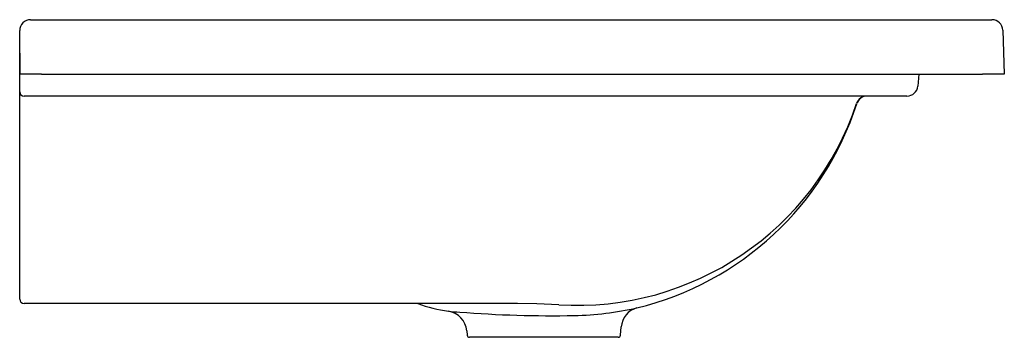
# Model space of a CAD drawing. Header units: millimetres. Extents: x 1456.946 to 1457.397, y 1133.073 to 1133.219.
import ezdxf

# ---------------------------------------------------------------- set-up
doc = ezdxf.new("R2010")
doc.units = ezdxf.units.MM
doc.layers.add('SANINDUSA', color=3, linetype='Continuous')

msp = doc.modelspace()

# ---------------------------------------------------------------- linework, layer by layer
at = {"layer": 'SANINDUSA'}
for p, q in [((1456.951343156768, 1133.218535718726), (1456.956343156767, 1133.218535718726)), ((1456.956343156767, 1133.218535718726), (1457.386517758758, 1133.218535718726)), ((1457.386517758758, 1133.218535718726), (1457.391514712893, 1133.218535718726)), ((1456.946343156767, 1133.205402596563), (1456.946343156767, 1133.213535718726)), ((1457.396511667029, 1133.213710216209), (1457.397216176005, 1133.193535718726)), ((1456.946343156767, 1133.203145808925), (1456.946343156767, 1133.209535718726)), ((1456.946343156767, 1133.188274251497), (1456.946343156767, 1133.203145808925)), ((1456.956343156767, 1133.193535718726), (1456.946423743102, 1133.193535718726)), ((1456.946423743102, 1133.193535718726), (1456.946445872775, 1133.193535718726)), ((1456.956343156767, 1133.193535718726), (1457.387222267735, 1133.193535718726)), ((1457.35809106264, 1133.193535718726), (1457.357615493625, 1133.188099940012)), ((1457.397216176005, 1133.193535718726), (1457.387222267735, 1133.193535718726)), ((1456.946343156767, 1133.185535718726), (1456.946343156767, 1133.188274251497)), ((1456.946343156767, 1133.178780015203), (1456.946343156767, 1133.185535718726)), ((1457.347653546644, 1133.183535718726), (1456.948343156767, 1133.183535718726)), ((1457.352634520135, 1133.183535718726), (1457.347653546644, 1133.183535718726)), ((1456.946343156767, 1133.093431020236), (1456.946343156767, 1133.178780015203)), ((1456.946343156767, 1133.090535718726), (1456.946343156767, 1133.093431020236)), ((1457.17428583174, 1133.088535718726), (1456.948343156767, 1133.088535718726)), ((1457.151082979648, 1133.076009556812), (1457.151263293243, 1133.073948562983)), ((1457.221423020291, 1133.073948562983), (1457.221756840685, 1133.077764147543)), ((1457.220426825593, 1133.073035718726), (1457.152259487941, 1133.073035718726))]:
    msp.add_line(p, q, dxfattribs=at)
at = {"layer": 'SANINDUSA', "flags": 128}
msp.add_lwpolyline([(1457.193210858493, 1133.087923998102), (1457.183221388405, 1133.088396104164), (1457.17428583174, 1133.088535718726)], dxfattribs=at)
at = {"layer": 'SANINDUSA'}
for centre, radius, start, end in [((1456.951343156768, 1133.213535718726), 0.005, 90, 180), ((1457.391514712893, 1133.213535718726), 0.005, 2.000000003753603, 90), ((1456.948343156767, 1133.185535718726), 0.00200000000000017, 180, 270), ((1457.352634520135, 1133.188535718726), 0.005000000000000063, 270, 355.0000000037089), ((1457.201502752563, 1133.222569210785), 0.1349002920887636, 266.4759883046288, 341.6545023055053), ((1457.195943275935, 1133.223089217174), 0.1404969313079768, 283.5985409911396, 342.1676421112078), ((1457.334292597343, 1133.178535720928), 0.004999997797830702, 90.000008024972, 161.6497467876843), ((1457.334451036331, 1133.178535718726), 0.00500000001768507, 90.0008757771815, 162.1642577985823), ((1456.948343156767, 1133.090535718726), 0.00200000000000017, 180, 270), ((1457.152155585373, 1133.152671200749), 0.06831414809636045, 249.8562582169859, 261.9959268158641), ((1457.141132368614, 1133.075149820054), 0.009987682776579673, 4.938114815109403, 81.29900971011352), ((1457.155290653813, 1133.202239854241), 0.1178976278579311, 263.8417932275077, 266.36871758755), ((1457.190562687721, 1133.636246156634), 0.5533203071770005, 265.5699922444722, 271.004257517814), ((1457.196974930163, 1133.228706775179), 0.1457329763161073, 271.2918774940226, 282.6849969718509), ((1457.23172162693, 1133.076913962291), 0.01000098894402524, 105.9310972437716, 175.12339329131), ((1457.152259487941, 1133.074035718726), 0.001000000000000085, 184.9999999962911, 270), ((1457.220426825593, 1133.074035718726), 0.001000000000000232, 270, 355.0000000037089)]:
    msp.add_arc(centre, radius, start, end, dxfattribs=at)
msp.add_ellipse((1456.956343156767, 1133.212820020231), major_axis=(0, 0.1522071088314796), ratio=0.06569995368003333, start_param=1.63436953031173, end_param=1.697835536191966, dxfattribs=at)

doc.saveas('drawing.dxf')
